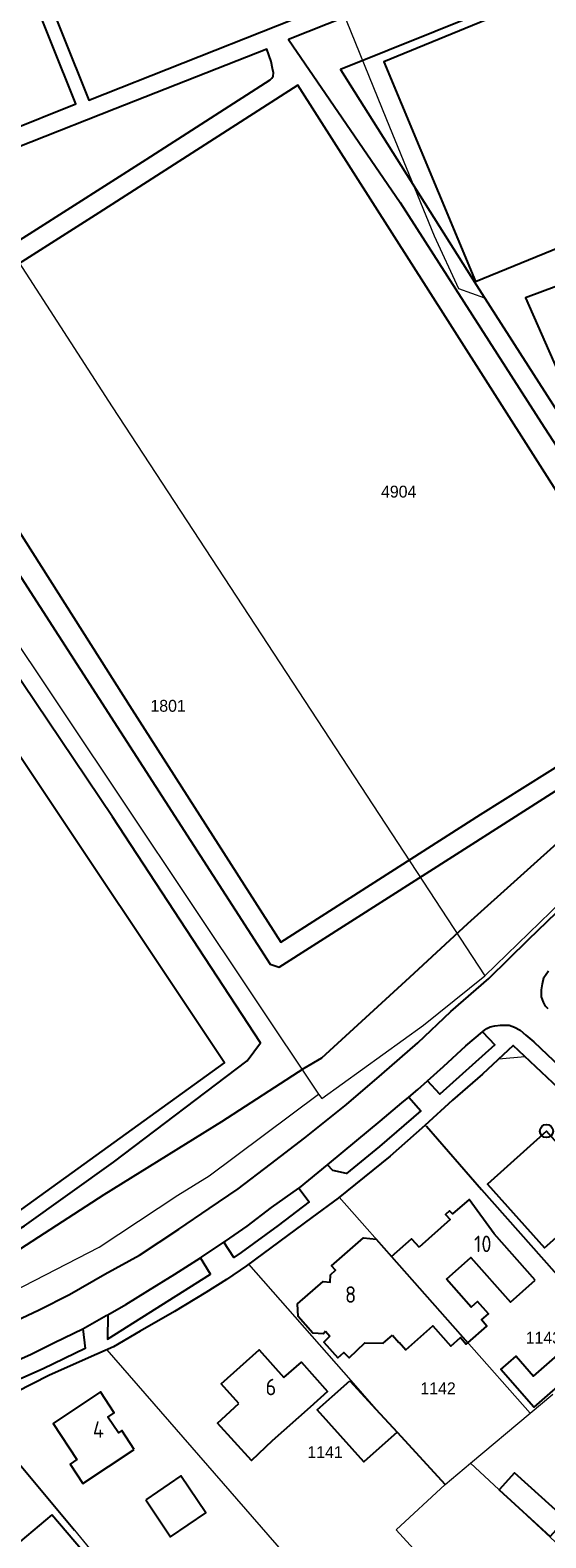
# Model space of a CAD drawing. Header units: metres. Extents: x 233829 to 239427, y 444283 to 448222.
# Tile 50 of 171: x 235729 to 235807, y 445237 to 445466. Entities that reach past the tile are written whole.
import ezdxf
from ezdxf.enums import TextEntityAlignment as Align

# ---------------------------------------------------------------- set-up
doc = ezdxf.new("R2010")
doc.units = ezdxf.units.M
doc.header["$MEASUREMENT"] = 0
for name, color, linetype in [('DAKRAND', 4, 'Continuous'), ('DAKRAND-BYG', 4, 'Continuous'), ('Goud-kadastrale grenzen', 13, 'Continuous'), ('HEG', 253, 'Continuous'), ('HEK', 253, 'Continuous'), ('HOOFDGEBOUW', 4, 'Continuous'), ('HUISNUMMER', 253, 'Continuous'), ('KANTVERH', 253, 'Continuous'), ('NATGRPUNT', 253, 'Continuous'), ('OVLIJNOBJ', 253, 'Continuous'), ('RASTER', 253, 'Continuous'), ('TUSSENMUUR', 253, 'Continuous')]:
    doc.layers.add(name, color=color, linetype=linetype)
doc.layers.add('G01 kadestrale perceelsgrens', color=73, linetype='Continuous', lineweight=0)
doc.layers.add('Z01 perceelnummer', color=73, linetype='Continuous', lineweight=13)
doc.styles.get("Standard").update_dxf_attribs({"font": 'iso.shx'})
doc.styles.add('Styledgn001', font='dgn001.shx')

# ---------------------------------------------------------------- blocks, each defined once
blk = doc.blocks.new('CI', base_point=(75024, 300023))
blk.add_circle((75024, 300023), 1)
blk = doc.blocks.new('A$C1532452F')
at = {"layer": 'G01 kadestrale perceelsgrens'}
for p, q in [((235693.903, 445421.949), (235772.427, 445304.53)), ((235799.748, 445309.879), (235803.691, 445310.256)), ((235775.554, 445288.918), (235804.535, 445256.173)), ((235761.8, 445278.772), (235777.31, 445261.146)), ((235740.317, 445265.806), (235772.839, 445228.463)), ((235777.31, 445261.146), (235781.117, 445256.812)), ((235804.535, 445256.173), (235807.95, 445259.061)), ((235720.511, 445256.268), (235735.385, 445238.436)), ((235781.117, 445256.812), (235791.634, 445245.384)), ((235795.489, 445248.622), (235804.535, 445256.173)), ((235791.634, 445245.384), (235795.489, 445248.622)), ((235795.489, 445248.622), (235823.046, 445222.898)), ((235735.385, 445238.436), (235737.669, 445235.655))]:
    blk.add_line(p, q, dxfattribs=at)
at = {"layer": 'G01 kadestrale perceelsgrens', "flags": 128}
for points in [[(235813.77, 445400.171), (235807.898, 445409.34), (235797.628, 445425.166), (235793.675, 445426.587), (235789.979, 445434.563), (235782.792, 445452.219), (235774.674, 445472.181), (235765.264, 445495.223)], [(235699.039, 445422.882), (235709.722, 445424.743), (235712.25, 445425.33), (235714.309, 445426.098), (235726.436, 445431.397), (235741.097, 445408.724), (235797.627, 445322.5)], [(235797.627, 445322.5), (235812.64, 445337.007), (235831.307, 445358.053), (235853.407, 445381.156)], [(235772.427, 445304.53), (235772.932, 445303.882), (235788.352, 445315.018), (235797.627, 445322.5)], [(235803.691, 445310.256), (235810.527, 445303.852), (235818.209, 445296.273), (235830.425, 445284.503), (235833.604, 445281.573)], [(235788.542, 445299.785), (235792.72, 445303.644), (235797.263, 445307.548), (235799.748, 445309.879)], [(235684.426, 445259.04), (235684.644, 445258.767), (235701.54, 445264.827), (235721.125, 445272.126), (235739.152, 445281.368), (235751.051, 445289.217), (235755.847, 445292.153), (235772.427, 445304.53)], [(235775.554, 445288.918), (235783.256, 445295.118), (235788.542, 445299.785)], [(235788.542, 445299.785), (235788.798, 445299.676), (235797.11, 445290.115), (235812.377, 445272.886)], [(235761.8, 445278.772), (235771.391, 445285.862), (235775.554, 445288.918)], [(235740.317, 445265.806), (235741.303, 445266.234), (235745.349, 445268.643), (235750.547, 445271.599), (235755.329, 445274.46), (235758.432, 445276.473), (235761.484, 445278.538), (235761.8, 445278.772)], [(235740.317, 445265.806), (235737.533, 445264.598), (235731.51, 445261.919), (235726.528, 445259.373), (235720.297, 445256.698), (235720.511, 445256.268)], [(235795.904, 445225.679), (235784.206, 445238.495), (235791.634, 445245.384)]]:
    blk.add_lwpolyline(points, dxfattribs=at)
at = {"layer": 'Z01 perceelnummer', "linetype": 'Continuous', "lineweight": 13, "style": 'Styledgn001'}
for s, p in [('4904', (235784.571, 445395.87)), ('1801', (235749.597, 445363.403)), ('1143', (235806.51, 445267.62)), ('1142', (235790.541, 445259.956)), ('1141', (235773.402, 445250.289))]:
    blk.add_text(s, height=1.8, dxfattribs=at).set_placement(p, align=Align.MIDDLE_CENTER)

msp = doc.modelspace()

# ---------------------------------------------------------------- linework, layer by layer
at = {"layer": 'DAKRAND'}
for points in [[(235773.46, 445268.61), (235773.16, 445268.24), (235771.56, 445268.33), (235769.31, 445270.86), (235769.21, 445272.78), (235773.1, 445276.14), (235774.19, 445276.03), (235774.22, 445277.18), (235774.98, 445277.88), (235774.39, 445278.5), (235779.23, 445282.77), (235781.17, 445282.56), (235783.48, 445279.95), (235783.49, 445279.95)], [(235783.49, 445279.95), (235786.52, 445282.63), (235787.66, 445281.34)], [(235795.08, 445266.85), (235797.96, 445269.39), (235797.13, 445270.33), (235798.18, 445271.26), (235796.52, 445273.14), (235795.55, 445272.28), (235791.82, 445276.5)], [(235784.64, 445266.94), (235785.66, 445265.79), (235789.75, 445269.41), (235792.47, 445266.33), (235793.95, 445267.64), (235794.83, 445266.63), (235795.08, 445266.85)], [(235774.14, 445267.84), (235773.23, 445266.97), (235775.35, 445264.57), (235776.26, 445265.37), (235777.05, 445264.6), (235779.45, 445266.83), (235782.21, 445266.79), (235783.61, 445268.01)]]:
    msp.add_lwpolyline(points, dxfattribs=at)
at = {"layer": 'DAKRAND-BYG'}
msp.add_line((235774.47, 445258.71), (235777.16, 445261.11), dxfattribs=at)
for points in [[(235817.11, 445267.59), (235805.05, 445257.08), (235800.04, 445262.82), (235802.38, 445264.85), (235805.03, 445261.81), (235812.73, 445268.52), (235810.9, 445270.74), (235812.67, 445272.55)], [(235777.16, 445261.11), (235781.12, 445256.81), (235784.34, 445253.31)], [(235784.34, 445253.31), (235779.26, 445248.79), (235772.21, 445256.69), (235774.47, 445258.71)], [(235746.2, 445243.07), (235749.96, 445237.47), (235755.3, 445241.08), (235751.54, 445246.68), (235746.2, 445243.07)], [(235809.91, 445240.1), (235802.16, 445247.17), (235799.79, 445244.57), (235807.54, 445237.51), (235809.91, 445240.1)], [(235731.95, 445240.8), (235726.22, 445235.93), (235730.85, 445230.47), (235736.59, 445235.34), (235731.95, 445240.8)]]:
    msp.add_lwpolyline(points, dxfattribs=at)
at = {"layer": 'HEG'}
msp.add_line((235720.29, 445256.54), (235735.39, 445238.44), dxfattribs=at)
at = {"layer": 'HEK'}
for p, q in [((235788.8, 445299.68), (235797.11, 445290.11)), ((235784.34, 445253.31), (235791.63, 445245.38))]:
    msp.add_line(p, q, dxfattribs=at)
for points in [[(235668.77, 445427.93), (235703.83, 445441.9), (235735.6, 445454.64), (235713.22, 445510.37), (235695.45, 445554.9), (235662.22, 445541.72), (235628.73, 445528.28), (235637.56, 445505.89), (235655.49, 445461.2), (235668.77, 445427.87)], [(235810.07, 445478.13), (235826.97, 445485.05), (235812.1, 445522.2), (235799.53, 445552.93), (235782.27, 445545.86), (235811.63, 445474.28), (235775.74, 445459.83), (235796.39, 445427.16), (235807.9, 445409.19), (235835.02, 445366.93)], [(235842.47, 445446.63), (235828.81, 445480.09), (235782.34, 445461.03), (235796.21, 445427.72), (235842.48, 445446.59)], [(235827.46, 445366.01), (235812.84, 445389.13), (235792.02, 445421.83), (235769.28, 445457.48), (235739.1, 445438.12), (235708.6, 445418.76), (235721.43, 445398.52), (235744.11, 445362.92), (235766.69, 445327.58), (235796.98, 445346.95), (235827.46, 445366.01)], [(235815.26, 445416.7), (235810.75, 445427.82), (235803.82, 445425.23), (235808.68, 445414.24)], [(235669.88, 445301.48), (235692.88, 445268.68), (235695.61, 445267.89), (235725.61, 445285.81), (235758.16, 445309.28), (235726.34, 445356.95), (235695.83, 445403.09), (235664.29, 445383.75), (235631.74, 445360.64), (235652.42, 445328.46)], [(235685.4, 445261.15), (235703.46, 445268.67), (235708.54, 445270.95), (235714.19, 445273.38), (235719.02, 445275.83), (235739.9, 445289.31), (235757.77, 445300.41), (235770.23, 445308.47), (235772.92, 445310.07), (235786.24, 445322.26), (235795.08, 445330.43), (235810.62, 445344.39), (235834.96, 445366.88)]]:
    msp.add_lwpolyline(points, dxfattribs=at)
at = {"layer": 'HOOFDGEBOUW'}
for p, q in [((235773.46, 445268.61), (235774.14, 445267.84)), ((235771.14, 445257.12), (235765.38, 445251.98))]:
    msp.add_line(p, q, dxfattribs=at)
for points in [[(235815.66, 445289.29), (235806.98, 445298.95), (235798.03, 445290.91), (235806.71, 445281.25), (235809.39, 445283.65)], [(235805.29, 445276.34), (235799.07, 445283.37), (235795.24, 445288.6), (235792.72, 445286.38), (235792.3, 445286.85), (235791.69, 445286.31), (235792.39, 445285.52), (235787.66, 445281.34)], [(235791.82, 445276.5), (235795.53, 445279.77), (235801.51, 445273.01), (235805.29, 445276.34)], [(235783.61, 445268.01), (235784.58, 445266.89), (235784.64, 445266.94)], [(235760.33, 445257.64), (235757.64, 445260.66), (235763.4, 445265.8), (235767.16, 445261.59)], [(235767.16, 445261.59), (235769.81, 445263.94), (235773.79, 445259.48), (235771.14, 445257.12)], [(235744.47, 445250.66), (235742.58, 445253.54), (235742.06, 445253.2), (235740.48, 445255.59), (235741.43, 445256.22), (235739.33, 445259.4), (235732.14, 445254.65), (235735.76, 445249.15), (235734.73, 445248.47), (235736.68, 445245.52), (235744.47, 445250.66)], [(235765.38, 445251.98), (235762.25, 445249.03), (235757.09, 445254.67), (235760.33, 445257.64)]]:
    msp.add_lwpolyline(points, dxfattribs=at)
at = {"layer": 'KANTVERH'}
for points in [[(235724.66, 445269.32), (235730.05, 445271.86), (235734.62, 445274.16), (235740.02, 445277.26), (235745.27, 445280.16), (235751.22, 445284.09), (235755.85, 445287.22), (235760.22, 445290.19), (235765.12, 445293.93), (235770.34, 445297.92), (235776.67, 445302.98), (235782.01, 445307.55), (235787.5, 445312.31), (235792.48, 445317.09), (235798.23, 445322.06), (235804.27, 445327.96), (235809.94, 445333.45)], [(235807.22, 445317.47), (235806.82, 445317.89), (235806.52, 445318.47), (235806.22, 445319.3), (235806.24, 445320.34), (235806.37, 445321.27), (235806.6, 445322.25), (235807.29, 445323.22)], [(235754.49, 445279.71), (235754.66, 445279.82), (235758.07, 445282.09), (235758.29, 445282.24), (235761.61, 445284.56), (235765.3, 445287.34), (235769.41, 445290.29), (235769.51, 445290.36), (235773.79, 445293.82), (235778.22, 445297.5), (235781.76, 445300.44), (235785.03, 445303.23), (235786.09, 445304.11), (235787.46, 445305.26), (235788.96, 445306.58), (235791.37, 445308.71), (235794.76, 445311.85), (235797.3, 445313.98), (235797.61, 445314.23), (235797.92, 445314.49), (235798.45, 445314.74), (235799.18, 445314.88), (235800.01, 445315.02), (235800.58, 445315.01), (235801.31, 445314.99)], [(235801.31, 445314.99), (235802.13, 445314.71), (235803.01, 445314.23), (235803.87, 445313.48), (235805.05, 445312.47), (235827.96, 445290.73), (235844.4, 445275.08), (235855.55, 445264.58), (235857.49, 445262.62), (235857.94, 445262.09), (235858.4, 445261.46), (235858.59, 445260.63), (235858.57, 445259.54), (235858.33, 445258.19), (235857.58, 445256.81), (235853.33, 445252.12), (235841.17, 445239.03), (235831.52, 445228.79)], [(235797.3, 445313.98), (235799.14, 445312.03), (235790.8, 445304.54), (235788.96, 445306.58)], [(235810.53, 445303.85), (235801.92, 445311.92), (235797.26, 445307.55), (235792.72, 445303.64), (235788.54, 445299.78), (235783.26, 445295.12), (235775.39, 445288.79), (235771.39, 445285.86), (235761.48, 445278.54), (235758.43, 445276.47), (235755.33, 445274.46), (235750.55, 445271.6), (235745.35, 445268.64), (235741.3, 445266.23), (235737.53, 445264.6), (235731.51, 445261.92), (235726.53, 445259.37)], [(235786.09, 445304.11), (235787.94, 445302.02), (235781.64, 445296.61), (235776.64, 445292.53), (235774.59, 445292.97), (235773.79, 445293.82)], [(235769.41, 445290.29), (235771, 445288.2), (235766.27, 445284.64), (235760.66, 445280.55), (235759.56, 445279.78), (235758.07, 445282.09)], [(235740.44, 445271.12), (235740.42, 445267.42), (235756.03, 445277.25), (235754.49, 445279.71)], [(235740.44, 445271.12), (235743.2, 445272.68), (235746.51, 445274.74), (235750.61, 445277.25), (235754.49, 445279.71)], [(235718.68, 445260.87), (235719.35, 445261.13), (235722.41, 445262.36), (235724.37, 445263.15), (235728.72, 445265.09), (235732.39, 445266.88), (235736.65, 445268.98), (235739.84, 445270.78), (235740.2, 445270.98), (235740.44, 445271.12)], [(235736.65, 445268.98), (235737, 445266), (235730.67, 445262.89), (235724.5, 445260.19), (235722.61, 445261.87), (235722.41, 445262.36)]]:
    msp.add_lwpolyline(points, dxfattribs=at)
at = {"layer": 'OVLIJNOBJ'}
for points in [[(235782.77, 445470.31), (235767.88, 445464.42), (235784.8, 445439.71), (235806.62, 445405.66), (235833.04, 445365.1)], [(235709.51, 445422.92), (235729.13, 445435.31), (235746.27, 445446.22), (235765.1, 445458.29), (235765.31, 445458.55), (235765.52, 445458.86), (235765.59, 445459.32), (235765.45, 445460), (235765.21, 445461.04), (235764.57, 445462.92), (235741.55, 445453.9), (235703.15, 445438.75), (235705.3, 445429.72), (235709.48, 445422.9)], [(235701.83, 445422.58), (235726.88, 445383.56), (235742.38, 445359.47), (235765.06, 445324.24), (235766.46, 445323.8), (235793.33, 445340.9), (235814.31, 445354.32), (235831.35, 445365.4), (235832.27, 445366.28)], [(235668.26, 445287.22), (235679.07, 445270.82), (235684.83, 445273.72), (235690.5, 445266.54), (235693.7, 445265.44), (235703.07, 445269.5), (235716.1, 445277.44), (235727.82, 445284.57), (235741.3, 445294.26), (235761.6, 445309.57), (235763.63, 445312.33), (235741.18, 445346.58), (235721.58, 445375.57), (235701.29, 445406.24)]]:
    msp.add_lwpolyline(points, dxfattribs=at)
at = {"layer": 'RASTER'}
msp.add_line((235797.11, 445290.11), (235812.38, 445272.89), dxfattribs=at)
msp.add_lwpolyline([(235697.36, 445555.46), (235713.84, 445514.22), (235737.58, 445455.2), (235766.17, 445466.52), (235781.77, 445472.77)], dxfattribs=at)
at = {"layer": 'TUSSENMUUR'}
msp.add_line((235783.49, 445279.95), (235795.08, 445266.85), dxfattribs=at)

# ---------------------------------------------------------------- block references
at = {"layer": 'Goud-kadastrale grenzen', "linetype": 'Continuous'}
msp.add_blockref('A$C1532452F', (0, 0), dxfattribs=at)
at = {"layer": 'NATGRPUNT'}
msp.add_blockref('CI', (235806.98, 445298.95), dxfattribs=at)

# ---------------------------------------------------------------- texts
at = {"layer": 'HUISNUMMER'}
for s, p in [('10', (235795.99, 445280.6)), ('8', (235776.43, 445272.92)), ('6', (235764.38, 445258.91)), ('4', (235738.18, 445252.47))]:
    msp.add_text(s, height=2.5, dxfattribs=at).set_placement(p)

doc.saveas('drawing.dxf')
